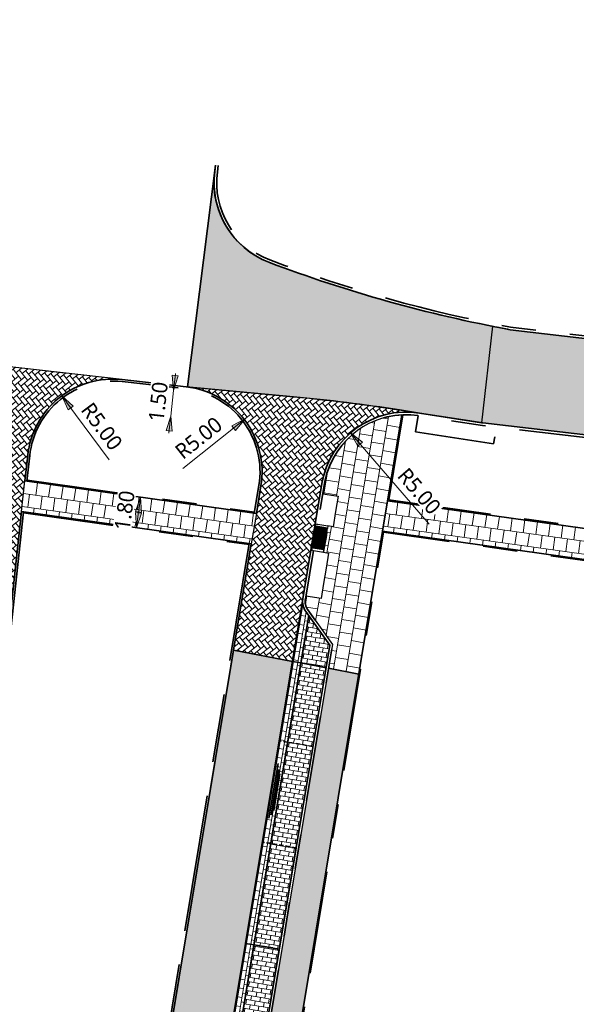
# Model space of a CAD drawing. Header units: metres. Extents: x 253823 to 255319, y 593130 to 593771.
# Tile 35 of 37: x 254091 to 254124, y 593472 to 593529. Entities that reach past the tile are written whole.
import ezdxf

# ---------------------------------------------------------------- set-up
doc = ezdxf.new("R2010")
doc.units = ezdxf.units.M
for name, pattern in [('AL-NAP_LIJN', [15.25, 12, -1.5, 0.25, -1.5]), ('DASHED2', [0.375, 0.25, -0.125]), ('VH-OPSLUITBAND_100X200', [16, 8, -2, 4, -2]), ('VH-OPSLUITBAND_60X200', [12, 6, -2, 2, -2]), ('VH-TROTTOIRBAND_130-150', [15, 5, -2, 2, -2, 2, -2]), ('XX-HIDDEN', [4, 2, -2])]:
    doc.linetypes.add(name, pattern=pattern)
for name, color, linetype, lineweight in [('00_verharding rijbaan overig-V', 2, 'Continuous', 35), ('N-WE-VH-GOOT_BSS-G', 170, 'Continuous', 35), ('N-WE-VH-KANTOPSLUITING_OPSLUITBAND_120X250-G', 20, 'VH-OPSLUITBAND_100X200', 35), ('N-WE-VH-KANTOPSLUITING_OPSLUITBAND_60X200-G', 150, 'VH-OPSLUITBAND_60X200', 35), ('N-WE-VH-KANTOPSLUITING_TROTTOIRBAND_130 150-G', 210, 'VH-TROTTOIRBAND_130-150', 35), ('N-WE-VH-KANTOPSLUITING_TROTTOIRBAND_130 150X250-S', 210, 'Continuous', 25), ('N-WE-VH-KANTVERHARDING-G', 2, 'Continuous', 35), ('N-WE-VH-MATERIAALGRENS-G', 7, 'XX-HIDDEN', 18), ('N-WE-VH-VERHARDING_BETONSTRAATSTEEN-HALFSTEENS-HEIDEPAARS-A', 252, 'Continuous', 18), ('N-WE-VH-VERHARDING_BETONSTRAATSTEEN-MOLGOOT-HEIDEPAARS-A', 252, 'Continuous', 18), ('N-WE-VH-VERHARDING_TEGEL-45MM DIK-A', 252, 'Continuous', 18), ('N-WE-VW-SCHEIDINGSLIJN_PARKEERVAK-G', 7, 'DASHED2', 35), ('N01-WE-VH-VERHARDING_BETONSTRAATSTEEN-TILROOD-KEPER-A', 252, 'Continuous', 18), ('X-XX-AL-M', 7, 'Continuous', 18), ('X-XX-AL-NAP-G', 7, 'AL-NAP_LIJN', 18)]:
    doc.layers.add(name, color=color, linetype=linetype, lineweight=lineweight)
doc.layers.add('HULPLIJN ARCERING', color=6, linetype='Continuous', plot=False)
doc.layers.add('N-WE-VH-VERHARDING_BETONSTRAATSTEEN_KF_GRIJS-A', color=7, linetype='Continuous', lineweight=5, true_color=0xffffff)
doc.layers.add('N01-WE-VH-VERHARDING_BETONSTRAATSTEEN-ROODZWART NUANCE-KEPER-A', color=7, linetype='Continuous', lineweight=18, true_color=0xc63527)
doc.styles.add('Roelofs', font='segoeui.ttf', dxfattribs={"height": 1.8})
doc.dimstyles.new('Roelofs Standaard', dxfattribs={"dimtxt": 1.8, "dimasz": 1, "dimexe": 2, "dimexo": 2, "dimgap": 0.7, "dimtad": 1, "dimlfac": -1, "dimzin": 0, "dimdsep": 46, "dimtxsty": 'Roelofs', "dimblk": 'Pijl', "dimcen": 0, "dimdle": 2, "dimclrd": 256, "dimclre": 253, "dimclrt": 256, "dimazin": 0, "dimtfac": 1, "dimtofl": 0, "dimtmove": 0, "dimatfit": 3, "dimldrblk": 'Pijl', "dimfxl": 1, "dimtolj": 1, "dimtzin": 0, "dimlwd": 18, "dimlwe": 18, "dimarcsym": 0})
pattern_1 = [(170.5490516, (254113.6933816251, 593506.3480803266), (-0.8013960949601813, -0.2467575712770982), [0.75, -0.75]), (260.5490516, (254113.6933816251, 593506.3480803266), (0.7398199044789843, -0.123152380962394), [])]
pattern_2 = [(128.8250134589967, (127041.0525495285, 296707.1251483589), (-0.3690771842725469, 0.03993159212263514), [0.7875, -0.2625]), (38.82501345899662, (127040.6435407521, 296706.7960027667), (-0.3690771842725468, 0.0399315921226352), [0.7875, -0.2625])]
pattern_3 = [(80.54905161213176, (-17755.79505666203, 767509.8592360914), (-0.2158336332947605, 0.3020402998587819), [0.2625, -0.2625]), (170.5490516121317, (-17755.79505666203, 767509.8592360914), (-0.04310333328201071, -0.2589369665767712), [])]
pattern_4 = [(170.5490516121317, (127045.2462907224, 296706.5370458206), (-0.3020402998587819, -0.2158336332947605), [0.2625, -0.2625]), (260.5490516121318, (127045.2462907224, 296706.5370458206), (0.2589369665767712, -0.04310333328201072), [])]

# ---------------------------------------------------------------- blocks, each defined once
blk = doc.blocks.new('BSS 8cm Grijs')
at = {"layer": 'N-WE-VH-VERHARDING_BETONSTRAATSTEEN_KF_GRIJS-A', "true_color": 0xbfbfbf}
h = blk.add_hatch(color=9, dxfattribs=at)
h.dxf.hatch_style = 1
h.paths.add_polyline_path([(-0.105, 0), (0.105, 0), (0.105, 0.1049999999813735), (-0.105, 0.1049999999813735)])
at = {"layer": 'N-WE-VH-VERHARDING_BETONSTRAATSTEEN_KF_GRIJS-A', "flags": 128}
blk.add_lwpolyline([(-0.105, 0), (0.105, 0), (0.105, 0.1049999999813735), (-0.105, 0.1049999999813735)], close=True, dxfattribs=at)
blk = doc.blocks.new('SVH-INRITPERRONBAND_130 150X250_LINKS')
at = {"flags": 128}
blk.add_lwpolyline([(0, 75.00001004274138), (0, 0), (-50.00000006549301, 0, 0.9999999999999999), (-100.000000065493, 0), (-150, 0), (-750, 0), (-750, 150), (-75.00000006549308, 150, -0.4142136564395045)], format="xyb", close=True, dxfattribs=at)
blk.add_lwpolyline([(-750, 130), (-75.00000006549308, 130, -0.4142136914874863), (-20.00000006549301, 75.00001004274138), (-20.00000006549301, 0)], format="xyb", dxfattribs=at)
blk.add_lwpolyline([(-75.00000006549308, 150), (0, 150), (0, 75.00001004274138)], dxfattribs=at)
blk = doc.blocks.new('SVH-INRITPERRONBAND_130 150X250_RECHTS')
at = {"flags": 128}
blk.add_lwpolyline([(-750, -130), (-75.00000006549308, -130, 0.4142136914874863), (-20.00000006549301, -75.00001004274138), (-20.00000006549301, 0)], format="xyb", dxfattribs=at)
blk.add_lwpolyline([(0, -75.00001004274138), (0, 0), (-50.00000006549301, 0, -0.9999999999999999), (-100.000000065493, 0), (-150, 0), (-750, 0), (-750, -150), (-75.00000006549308, -150, 0.4142136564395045)], format="xyb", close=True, dxfattribs=at)
blk.add_lwpolyline([(-75.00000006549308, -150), (0, -150), (0, -75.00001004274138)], dxfattribs=at)
blk = doc.blocks.new('Inritconstructie voetpad')
at = {"layer": 'N-WE-VH-MATERIAALGRENS-G', "flags": 128}
for points in [[(0.6299985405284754, 0.7499995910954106), (-0.6301705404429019, 0.7499987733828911)], [(0.6300000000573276, -4.089031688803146e-07), (-0.6301690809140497, -1.226615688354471e-06)]]:
    blk.add_lwpolyline(points, dxfattribs=at)
at = {"layer": 'N-WE-VH-KANTOPSLUITING_TROTTOIRBAND_130 150X250-S', "rotation": 270.0001114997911}
for name, p, xscale, yscale, zscale in [('SVH-INRITPERRONBAND_130 150X250_LINKS', (-0.7800000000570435, -1.518521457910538e-06), 0.0009999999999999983, 0.0009999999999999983, 0.0009999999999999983), ('SVH-INRITPERRONBAND_130 150X250_RECHTS', (0.7800000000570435, -1.169973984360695e-07), 0.0009999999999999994, 0.0009999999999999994, 0.0009999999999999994)]:
    blk.add_blockref(name, p, dxfattribs=dict(at, xscale=xscale, yscale=yscale, zscale=zscale))
at = {"layer": 'N-WE-VH-VERHARDING_BETONSTRAATSTEEN_KF_GRIJS-A', "xscale": -1, "rotation": 0.0001115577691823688}
for p in [(-0.5250000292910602, 0.6449987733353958), (-0.4200010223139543, 0.5374991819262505), (-0.3150000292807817, 0.6449993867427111), (-0.2100010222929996, 0.537499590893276), (-0.105000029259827, 0.6449997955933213), (-1.022272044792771e-06, 0.5374999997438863), (0.1049999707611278, 0.6450002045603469), (0.20999897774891, 0.5375004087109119), (0.3149999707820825, 0.6449989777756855), (0.4199989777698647, 0.5374991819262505), (0.5249999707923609, 0.6449993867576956), (-0.5250000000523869, -1.022242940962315e-06), (-0.4200008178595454, 0.4299989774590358), (-0.4200006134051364, 0.3224991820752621), (-0.4200004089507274, 0.2149989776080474), (-0.4200002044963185, 0.1074991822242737), (-0.315000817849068, 0.4299993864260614), (-0.3150004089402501, 0.214999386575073), (-0.3150000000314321, -6.132759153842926e-07), (-0.2100006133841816, 0.3224995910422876), (-0.2100002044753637, 0.1074995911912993), (-0.1050008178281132, 0.4299997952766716), (-0.1050004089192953, 0.2149997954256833), (-0.1050000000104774, -2.044253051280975e-07), (-6.133632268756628e-07, 0.3224999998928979), (-2.044544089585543e-07, 0.1075000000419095), (0.1049991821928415, 0.4300002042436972), (0.1049995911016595, 0.2150002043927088), (0.1050000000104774, 2.045417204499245e-07), (0.2099993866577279, 0.3225004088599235), (0.2099997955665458, 0.1075004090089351), (0.3149991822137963, 0.4299989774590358), (0.3149995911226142, 0.2149989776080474), (0.3150000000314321, -1.022242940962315e-06), (0.4199991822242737, 0.4299991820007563), (0.4199993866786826, 0.3224991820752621), (0.4199995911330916, 0.2149991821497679), (0.4199997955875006, 0.1074991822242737), (0.5250000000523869, -6.132759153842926e-07)]:
    blk.add_blockref('BSS 8cm Grijs', p, dxfattribs=at)
at = {"layer": 'N-WE-VH-VERHARDING_BETONSTRAATSTEEN_KF_GRIJS-A', "rotation": 270.0001115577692}
for p in [(-0.6298644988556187, 0.5349987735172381), (0.5251355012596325, 0.5349993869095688), (-0.6298640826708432, 0.319998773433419), (-0.6298636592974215, 0.1049987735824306), (0.525135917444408, 0.3199993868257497), (0.5251363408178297, 0.1049993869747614)]:
    blk.add_blockref('BSS 8cm Grijs', p, dxfattribs=at)
blk = doc.blocks.new('Pijl')
h = blk.add_hatch(color=256)
h.paths.add_polyline_path([(2.220446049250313e-16, 0), (-1.75, 0.352142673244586), (-1.749922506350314, 1.310063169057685e-14)])
h.paths.add_polyline_path([(-1.749922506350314, 1.310063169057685e-14), (-1.749845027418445, -0.3520757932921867), (0, 0)])
for p, q in [((-1.901878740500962, 1.4210854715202e-14), (0, 0)), ((0, 0), (-1.75, 0.352142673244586)), ((-1.75, 0.352142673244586), (-1.749845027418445, -0.3520757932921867)), ((0, 0), (-1.749845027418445, -0.3520757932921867))]:
    blk.add_line(p, q)
blk = doc.blocks.new('*D163')
at = {"layer": 'X-XX-AL-M', "lineweight": 18, "transparency": 16777216}
for p, q in [((254100.3975003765, 593508.2617731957), (254100.4533574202, 593508.7586433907)), ((254100.3416433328, 593507.7649030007), (254100.1740722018, 593506.2742924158)), ((254100.1182151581, 593505.7774222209), (254100.0623581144, 593505.2805520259))]:
    blk.add_line(p, q, dxfattribs=at)
at = {"layer": 'X-XX-AL-M', "lineweight": 18, "transparency": 16777216, "xscale": 0.5, "yscale": 0.5, "zscale": 0.5}
for p, rotation in [((254100.3416433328, 593507.7649030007), 263.5858653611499), ((254100.1740722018, 593506.2742924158), 83.58586536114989)]:
    blk.add_blockref('Pijl', p, dxfattribs=dict(at, rotation=rotation))
at = {"layer": 'X-XX-AL-M', "transparency": 16777216, "insert": (254099.4450903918, 593507.1109672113), "char_height": 0.9, "attachment_point": 5, "rotation": 83.5858653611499, "style": 'Roelofs', "bg_fill": 3, "box_fill_scale": 1.1, "bg_fill_color": 256, "bg_fill_true_color": 13158600, "bg_fill_transparency": 0}
blk.add_mtext('\\A1;1.50', dxfattribs=at)
at = {"layer": 'Defpoints', "color": 0, "transparency": 16777216}
for p in [(254100.3416433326, 593507.7649030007), (254100.1740722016, 593506.2742924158), (254100.1740722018, 593506.2742924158)]:
    blk.add_point(p, dxfattribs=at)
blk = doc.blocks.new('*D142')
at = {"layer": 'X-XX-AL-M', "lineweight": 18, "transparency": 16777216}
blk.add_line((254098.3487388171, 593501.0409039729), (254098.2399926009, 593500.2483214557), dxfattribs=at)
at = {"layer": 'X-XX-AL-M', "lineweight": 18, "transparency": 16777216, "xscale": 0.5, "yscale": 0.5, "zscale": 0.5}
for p, rotation in [((254098.4167045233, 593501.536263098), 82.18751760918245), ((254098.1720268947, 593499.7529623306), 262.1875176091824)]:
    blk.add_blockref('Pijl', p, dxfattribs=dict(at, rotation=rotation))
at = {"layer": 'X-XX-AL-M', "transparency": 16777216, "insert": (254097.4840701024, 593500.7557892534), "char_height": 0.9, "attachment_point": 5, "rotation": 82.18751760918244, "style": 'Roelofs', "bg_fill": 3, "box_fill_scale": 1.1, "bg_fill_color": 256, "bg_fill_true_color": 13158600, "bg_fill_transparency": 0}
blk.add_mtext('\\A1;1.80', dxfattribs=at)
at = {"layer": 'Defpoints', "color": 0, "transparency": 16777216}
for p in [(254098.4167045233, 593501.536263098), (254098.1720268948, 593499.7529623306), (254098.1720268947, 593499.7529623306)]:
    blk.add_point(p, dxfattribs=at)
blk = doc.blocks.new('*D25')
at = {"layer": 'Defpoints', "color": 0, "transparency": 16777216}
for p in [(254093.8030183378, 593507.4498803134), (254096.7834770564, 593503.4352986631)]:
    blk.add_point(p, dxfattribs=at)
at = {"layer": 'X-XX-AL-M', "lineweight": 18, "transparency": 16777216}
blk.add_line((254096.5780872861, 593503.7119520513), (254094.1010642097, 593507.0484221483), dxfattribs=at)
at = {"layer": 'X-XX-AL-M', "transparency": 16777216, "insert": (254096.1432778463, 593505.6654972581), "char_height": 0.9, "attachment_point": 5, "rotation": 306.59049922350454, "style": 'Roelofs', "bg_fill": 3, "box_fill_scale": 1.1, "bg_fill_color": 256, "bg_fill_true_color": 13158600, "bg_fill_transparency": 0}
blk.add_mtext('\\A1;R5.00', dxfattribs=at)
at = {"layer": 'X-XX-AL-M', "lineweight": 18, "transparency": 16777216, "xscale": 0.5, "yscale": 0.5, "zscale": 0.5, "rotation": 126.5904992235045}
blk.add_blockref('Pijl', (254093.8030183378, 593507.4498803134), dxfattribs=at)
blk = doc.blocks.new('*D26')
at = {"layer": 'Defpoints', "color": 0, "transparency": 16777216}
for p in [(254104.5357524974, 593506.1095356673), (254100.6168383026, 593503.0043607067)]:
    blk.add_point(p, dxfattribs=at)
at = {"layer": 'X-XX-AL-M', "lineweight": 18, "transparency": 16777216}
blk.add_line((254100.8868990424, 593503.2183449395), (254104.1438610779, 593505.7990181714), dxfattribs=at)
at = {"layer": 'X-XX-AL-M', "transparency": 16777216, "insert": (254101.8130569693, 593504.9925009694), "char_height": 0.9, "attachment_point": 5, "rotation": 38.391754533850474, "style": 'Roelofs', "bg_fill": 3, "box_fill_scale": 1.1, "bg_fill_color": 256, "bg_fill_true_color": 13158600, "bg_fill_transparency": 0}
blk.add_mtext('\\A1;R5.00', dxfattribs=at)
at = {"layer": 'X-XX-AL-M', "lineweight": 18, "transparency": 16777216, "xscale": 0.5, "yscale": 0.5, "zscale": 0.5, "rotation": 38.39175453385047}
blk.add_blockref('Pijl', (254104.5357524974, 593506.1095356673), dxfattribs=at)
blk = doc.blocks.new('*D27')
at = {"layer": 'Defpoints', "color": 0, "transparency": 16777216}
blk.add_point((254110.6820643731, 593505.2880883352), dxfattribs=at)
at = {"layer": 'X-XX-AL-M', "lineweight": 18, "transparency": 16777216}
blk.add_line((254115.281215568, 593499.9670796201), (254111.009026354, 593504.909808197), dxfattribs=at)
at = {"layer": 'X-XX-AL-M', "lineweight": 18, "transparency": 16777216, "xscale": 0.5, "yscale": 0.5, "zscale": 0.5, "rotation": 130.8381093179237}
blk.add_blockref('Pijl', (254110.6820643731, 593505.2880883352), dxfattribs=at)
at = {"layer": 'X-XX-AL-M', "transparency": 16777216, "insert": (254114.7029074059, 593501.883053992), "char_height": 0.9, "attachment_point": 5, "rotation": 310.8381093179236, "style": 'Roelofs', "bg_fill": 3, "box_fill_scale": 1.1, "bg_fill_color": 256, "bg_fill_true_color": 13158600, "bg_fill_transparency": 0}
blk.add_mtext('\\A1;R5.00', dxfattribs=at)
at = {"layer": 'Defpoints', "color": 0, "transparency": 16777216}
blk.add_point((254113.9516841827, 593501.505286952), dxfattribs=at)
blk = doc.blocks.new('SVH-GOOT_SYMBOOL-SO')
at = {"color": 7, "linetype": 'Continuous'}
for p, q in [((0, 2.669), (0, -2.669)), ((0.1999999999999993, 3.125), (0.1999999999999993, -3.359)), ((-0.2059999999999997, 2.137), (-0.2059999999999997, -2.217))]:
    blk.add_line(p, q, dxfattribs=at)

msp = doc.modelspace()

# ---------------------------------------------------------------- hatches: boundary and pattern name
at = {"layer": 'N-WE-VH-VERHARDING_BETONSTRAATSTEEN-HALFSTEENS-HEIDEPAARS-A'}
h = msp.add_hatch(dxfattribs=at)
h.set_pattern_fill('AVH-BSS_KEIFORMAAT_HALFST-SO', color=149, scale=5, pattern_type=2)
h.set_pattern_definition(pattern_3)
h.paths.add_polyline_path([(254109.4770458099, 593492.8949805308), (254108.2437091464, 593494.6209239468), (254107.7822457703, 593491.8487342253), (254109.2562179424, 593491.5683817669)])
h = msp.add_hatch(dxfattribs=at)
h.set_pattern_fill('AVH-BSS_KEIFORMAAT_HALFST-SO', color=149, scale=5, pattern_type=2)
h.set_pattern_definition(pattern_3)
h.paths.add_polyline_path([(254109.2562179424, 593491.5683817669), (254107.7822457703, 593491.8487342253), (254105.0417652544, 593475.3856034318), (254106.521405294, 593475.1393000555)])
h = msp.add_hatch(dxfattribs=at)
h.set_pattern_fill('AVH-BSS_KEIFORMAAT_HALFST-SO', color=149, scale=5, pattern_type=2)
h.set_pattern_definition(pattern_3)
h.paths.add_polyline_path([(254106.521405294, 593475.1393000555), (254105.0417652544, 593475.3856034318), (254104.0565517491, 593469.4670432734), (254105.5361917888, 593469.220739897)], flags=17)
at = {"layer": 'N-WE-VH-VERHARDING_BETONSTRAATSTEEN-MOLGOOT-HEIDEPAARS-A'}
h = msp.add_hatch(dxfattribs=at)
h.set_pattern_fill('AVH-BSS_KEIFORMAAT_HALFST-SO', color=149, scale=5, angle=90, pattern_type=2)
h.set_pattern_definition(pattern_4)
edge = h.paths.add_edge_path()
edge.add_line((254108.2437091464, 593494.6209239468), (254108.0734208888, 593494.8592270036))
edge.add_arc((254108.8870384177, 593495.4406274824), 0.9999999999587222, 170.5491052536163, 215.5491052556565, ccw=False)
edge.add_line((254107.9006117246, 593495.6048297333), (254107.2909217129, 593491.9421850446))
edge.add_line((254107.2909217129, 593491.9421850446), (254107.7822457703, 593491.8487342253))
edge.add_line((254107.7822457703, 593491.8487342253), (254108.2437091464, 593494.6209239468))
h = msp.add_hatch(dxfattribs=at)
h.set_pattern_fill('AVH-BSS_KEIFORMAAT_HALFST-SO', color=149, scale=5, angle=90, pattern_type=2)
h.set_pattern_definition(pattern_4)
h.paths.add_polyline_path([(254107.7822457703, 593491.8487342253), (254107.2909217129, 593491.9421850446), (254104.5485519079, 593475.4677045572), (254105.0417652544, 593475.3856034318)])
h = msp.add_hatch(dxfattribs=at)
h.set_pattern_fill('AVH-BSS_KEIFORMAAT_HALFST-SO', color=149, scale=5, angle=90, pattern_type=2)
h.set_pattern_definition(pattern_4)
h.paths.add_polyline_path([(254105.0417652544, 593475.3856034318), (254104.5485519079, 593475.4677045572), (254103.5633384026, 593469.5491443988), (254104.0565517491, 593469.4670432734)])
at = {"layer": 'N-WE-VH-VERHARDING_TEGEL-45MM DIK-A'}
h = msp.add_hatch(dxfattribs=at)
h.set_pattern_fill('AVH-TEGEL_300X300_HALFST-SO', color=149, scale=5, angle=170.5490516, pattern_type=2)
h.set_pattern_definition(pattern_1)
edge = h.paths.add_edge_path()
edge.add_line((254112.5621670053, 593499.5524740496), (254112.8578297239, 593501.3286245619))
edge.add_line((254112.8578297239, 593501.3286245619), (254113.6933816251, 593506.3480803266))
edge.add_arc((254113.9529670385, 593501.4999314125), 4.855093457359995, 93.0648728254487, 168.5515951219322)
edge.add_line((254109.194471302, 593502.4635967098), (254109.0729366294, 593501.7335222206))
edge.add_line((254109.0729366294, 593501.7335222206), (254109.960726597, 593501.5857289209))
edge.add_line((254109.960726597, 593501.5857289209), (254109.8129345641, 593500.697946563))
edge.add_line((254109.8129345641, 593500.697946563), (254109.6651425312, 593499.810164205))
edge.add_line((254109.6651425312, 593499.810164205), (254109.3692150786, 593499.859428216))
edge.add_line((254109.3692150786, 593499.859428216), (254109.3445850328, 593499.7114689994))
edge.add_line((254109.3445850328, 593499.7114689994), (254109.2360781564, 593499.7295316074))
edge.add_line((254109.2360781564, 593499.7295316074), (254109.2188365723, 593499.6259568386))
edge.add_line((254109.2188365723, 593499.6259568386), (254109.2213026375, 593499.6255463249))
edge.add_line((254109.2213026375, 593499.6255463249), (254109.2040608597, 593499.5219703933))
edge.add_line((254109.2040608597, 593499.5219703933), (254109.310101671, 593499.5043182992))
edge.add_line((254109.310101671, 593499.5043182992), (254109.2756185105, 593499.2971688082))
edge.add_line((254109.2756185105, 593499.2971688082), (254109.2411353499, 593499.0900193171))
edge.add_line((254109.2411353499, 593499.0900193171), (254109.2066521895, 593498.8828698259))
edge.add_line((254109.2066521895, 593498.8828698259), (254109.1721674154, 593498.6757206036))
edge.add_line((254109.1721674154, 593498.6757206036), (254109.137684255, 593498.4685711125))
edge.add_line((254109.137684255, 593498.4685711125), (254109.1130528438, 593498.320603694))
edge.add_line((254109.1130528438, 593498.320603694), (254109.4089802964, 593498.271339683))
edge.add_line((254109.4089802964, 593498.271339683), (254109.2611882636, 593497.3835573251))
edge.add_line((254109.2611882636, 593497.3835573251), (254109.1133962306, 593496.4957749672))
edge.add_line((254109.1133962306, 593496.4957749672), (254108.9656041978, 593495.6079926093))
edge.add_line((254108.9656041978, 593495.6079926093), (254108.0778073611, 593495.7557870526))
edge.add_line((254108.0778073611, 593495.7557870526), (254108.0485780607, 593495.5802134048))
edge.add_arc((254108.8870384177, 593495.4406274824), 0.8499999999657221, 170.5481479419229, 215.5491052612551)
edge.add_line((254108.1954635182, 593494.9464370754), (254109.6352120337, 593492.9316388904))
edge.add_line((254109.6352120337, 593492.9316388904), (254109.4036151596, 593491.5403465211))
edge.add_line((254109.4036151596, 593491.5403465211), (254111.1724432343, 593491.2039118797))
edge.add_line((254111.1724432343, 593491.2039118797), (254112.5621670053, 593499.5524740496))
h = msp.add_hatch(dxfattribs=at)
h.set_pattern_fill('AVH-TEGEL_300X300_HALFST-SO', color=149, scale=5, angle=262.016787, pattern_type=2)
h.set_pattern_definition([(262.016787, (254091.6514855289, 593502.4850314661), (0.2672035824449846, -0.7948127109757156), [0.75, -0.75]), (352.016787, (254091.6514855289, 593502.4850314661), (0.1041622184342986, 0.7427316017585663), [])])
h.paths.add_polyline_path([(254104.8862823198, 593498.8113411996), (254091.4577714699, 593500.6945834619), (254091.6514855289, 593502.4850314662), (254105.1819118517, 593500.5874963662)])
h = msp.add_hatch(dxfattribs=at)
h.set_pattern_fill('AVH-TEGEL_300X300_HALFST-SO', color=149, scale=5, angle=82.02000000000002, pattern_type=2)
h.set_pattern_definition([(82.02000000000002, (254139.8204012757, 593497.5473375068), (-0.2672481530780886, 0.7947977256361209), [0.75, -0.75]), (172.02, (254139.8204012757, 593497.5473375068), (-0.1041205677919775, -0.7427374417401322), [])])
h.paths.add_polyline_path([(254141.0087718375, 593497.3806779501), (254139.8204012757, 593497.5473375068), (254112.8578297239, 593501.3286245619), (254112.5621670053, 593499.5524740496), (254182.9237369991, 593489.6848212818), (254183.1737263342, 593491.4673771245), (254162.5811207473, 593494.3553269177), (254161.3927501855, 593494.5219864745)])
h = msp.add_hatch(dxfattribs=at)
h.set_pattern_fill('AVH-TEGEL_300X300_HALFST-SO', color=149, scale=5, angle=170.5490516, pattern_type=2)
h.set_pattern_definition(pattern_1)
h.paths.add_polyline_path([(254111.1724432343, 593491.2039118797), (254109.4036151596, 593491.5403465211), (254103.7035265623, 593457.2977005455), (254096.780264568, 593415.7070227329), (254098.5662796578, 593415.4742290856)])
at = {"layer": 'N01-WE-VH-VERHARDING_BETONSTRAATSTEEN-ROODZWART NUANCE-KEPER-A'}
h = msp.add_hatch(dxfattribs=at)
h.set_pattern_fill('AVH-BSS_KEIFORMAAT_KEPER-SO', color=256, scale=5, angle=306.99, pattern_type=2)
h.set_pattern_definition([(306.99, (0, 0), (0.3676092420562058, -0.05172953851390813), [0.7875, -0.2625]), (216.9900000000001, (0.4193387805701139, 0.3158797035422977), (0.3676092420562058, -0.05172953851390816), [0.7874999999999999, -0.2625])])
edge = h.paths.add_edge_path()
edge.add_line((254154.4719993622, 593507.3020944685), (254120.0221491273, 593511.3184506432))
edge.add_arc((254134.9041727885, 593591.8630551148), 81.90792353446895, 249.2765757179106, 259.5316638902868, ccw=False)
edge.add_arc((254107.7330398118, 593519.9469298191), 5.030230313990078, 168.6737733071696, 248.8790853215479, ccw=False)
edge.add_line((254102.8007739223, 593520.9348418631), (254101.1496108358, 593507.9773938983))
edge.add_line((254101.1496108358, 593507.9773938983), (254107.3626677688, 593507.3995543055))
edge.add_arc((254097.5059132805, 593402.4936800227), 105.3679176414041, 80.59502778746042, 84.6323569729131, ccw=False)
edge.add_line((254114.7242509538, 593506.4452404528), (254118.3478186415, 593505.8785452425))
edge.add_line((254118.3478186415, 593505.8785452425), (254118.4187, 593505.86746))
edge.add_line((254118.4187, 593505.86746), (254153.80040386, 593501.742463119))
edge.add_arc((254081.297350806, 592945.2136488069), 561.2316935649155, 79.65089430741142, 82.57746620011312, ccw=False)
edge.add_line((254182.1200394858, 593497.3149070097), (254183.0602109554, 593502.8354212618))
edge.add_arc((253911.9338156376, 591936.5951000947), 1589.533977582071, 80.17905348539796, 80.80161101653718)
edge.add_arc((254104.1688430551, 593104.8335211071), 405.6000000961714, 81.22767607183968, 82.87574272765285)
at = {"layer": 'N01-WE-VH-VERHARDING_BETONSTRAATSTEEN-TILROOD-KEPER-A'}
h = msp.add_hatch(dxfattribs=at)
h.set_pattern_fill('AVH-BSS_KEIFORMAAT_KEPER-SO', color=251, scale=5, angle=45, pattern_type=2)
h.set_pattern_definition(pattern_2)
edge = h.paths.add_edge_path()
edge.add_line((254091.6514855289, 593502.4850314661), (254091.8124869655, 593503.9731253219))
edge.add_arc((254096.7834770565, 593503.4352986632), 4.999999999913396, 83.58586535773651, 173.8250134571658, ccw=False)
edge.add_line((254097.3420474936, 593508.404000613), (254084.0256767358, 593509.9009974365))
edge.add_arc((254083.4671062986, 593504.9322954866), 5.000000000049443, -6.173845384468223, 83.58586535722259, ccw=False)
edge.add_line((254088.4381071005, 593504.394567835), (254088.2696999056, 593502.8377345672))
edge.add_line((254088.2696999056, 593502.8377345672), (254088.269710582, 593502.8377334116))
edge.add_line((254088.269710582, 593502.8377334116), (254088.2616393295, 593502.7631689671))
edge.add_line((254088.2616393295, 593502.7631689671), (254088.2535680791, 593502.6886045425))
edge.add_line((254088.2535680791, 593502.6886045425), (254088.2309685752, 593502.4798241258))
edge.add_line((254088.2309685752, 593502.4798241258), (254088.2083690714, 593502.2710437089))
edge.add_line((254088.2083690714, 593502.2710437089), (254088.1179512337, 593501.435754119))
edge.add_line((254088.1179512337, 593501.435754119), (254088.1098981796, 593501.3613577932))
edge.add_line((254088.1098981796, 593501.3613577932), (254086.1982441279, 593483.6922671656))
edge.add_line((254086.1982441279, 593483.6922671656), (254089.5631730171, 593483.1833091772))
edge.add_line((254089.5631730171, 593483.1833091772), (254091.4577714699, 593500.6945834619))
edge.add_line((254091.4577714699, 593500.6945834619), (254091.6514855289, 593502.4850314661))
h = msp.add_hatch(dxfattribs=at)
h.set_pattern_fill('AVH-BSS_KEIFORMAAT_KEPER-SO', color=251, scale=5, angle=45, pattern_type=2)
h.set_pattern_definition(pattern_2)
edge = h.paths.add_edge_path()
edge.add_arc((254113.9516841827, 593501.5052869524), 5.000000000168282, 81.11142650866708, 170.5485430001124, ccw=False)
edge.add_line((254114.7242509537, 593506.4452404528), (254113.5535600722, 593506.6283265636))
edge.add_arc((254098.1022246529, 593407.8292565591), 99.99999999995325, 81.1114265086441, 84.68654406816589)
edge.add_line((254107.3626677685, 593507.3995543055), (254101.0758949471, 593507.9842497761))
edge.add_arc((254100.5173245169, 593503.0155478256), 4.999999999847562, -9.450948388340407, 83.585865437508, ccw=False)
edge.add_line((254105.4494572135, 593502.1945319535), (254105.1819450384, 593500.5874917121))
edge.add_line((254105.1819450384, 593500.5874917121), (254104.8862823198, 593498.8113411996))
edge.add_line((254104.8862823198, 593498.8113411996), (254103.8517149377, 593492.5963290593))
edge.add_line((254103.8517149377, 593492.5963290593), (254107.2909217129, 593491.9421850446))
edge.add_line((254107.2909217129, 593491.9421850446), (254107.9006117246, 593495.6048297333))
edge.add_line((254107.9006117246, 593495.6048297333), (254108.6491421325, 593500.1012447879))
edge.add_line((254108.6491421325, 593500.1012447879), (254109.0195587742, 593502.3263466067))
h = msp.add_hatch(dxfattribs=at)
h.set_pattern_fill('AVH-BSS_KEIFORMAAT_KEPER-SO', color=251, scale=5, angle=45, pattern_type=2)
h.set_pattern_definition(pattern_2)
h.paths.add_polyline_path([(254107.2909217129, 593491.9421850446), (254103.8517149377, 593492.5963290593), (254091.1741540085, 593416.4377371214), (254094.646966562, 593415.9850820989)])

# ---------------------------------------------------------------- linework, layer by layer
at = {"layer": '00_verharding rijbaan overig-V', "flags": 128}
msp.add_lwpolyline([(254102.8007739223, 593520.9348418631), (254101.1493618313, 593507.9754398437)], dxfattribs=at)
at = {"layer": 'HULPLIJN ARCERING', "flags": 128}
for points in [[(254154.4719993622, 593507.3020944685), (254120.0221491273, 593511.3184506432, -0.003181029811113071), (254118.9985257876, 593511.5143256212), (254118.3478186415, 593505.8785452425), (254118.4187, 593505.86746), (254153.80040386, 593501.742463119, -0.01277027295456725), (254182.1200394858, 593497.3149070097), (254183.0602109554, 593502.8354212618, 0.002716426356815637), (254166.0262768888, 593505.6888790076, 0.007191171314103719)], [(254091.6514855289, 593502.4850314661), (254091.8124869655, 593503.9731253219, -0.4154366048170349), (254097.3420474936, 593508.404000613), (254084.0256767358, 593509.9009974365, -0.4129857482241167), (254088.4381071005, 593504.394567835), (254088.2696999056, 593502.8377345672), (254088.269710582, 593502.8377334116), (254088.2616393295, 593502.7631689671), (254088.2535680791, 593502.6886045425), (254088.2309685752, 593502.4798241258), (254088.2083690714, 593502.2710437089), (254088.1179512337, 593501.435754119), (254088.1098981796, 593501.3613577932), (254086.1982441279, 593483.6922671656), (254089.5631730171, 593483.1833091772), (254091.4577714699, 593500.6945834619)], [(254109.0195587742, 593502.3263466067, -0.4113390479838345), (254114.7242509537, 593506.4452404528), (254113.5535600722, 593506.6283265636, 0.01560065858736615), (254107.3626677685, 593507.3995543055), (254101.0758949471, 593507.9842497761, -0.4298241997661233), (254105.4494572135, 593502.1945319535), (254105.1819450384, 593500.5874917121), (254104.8862823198, 593498.8113411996), (254103.8517149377, 593492.5963290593), (254107.2909217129, 593491.9421850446), (254107.9006117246, 593495.6048297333), (254108.6491421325, 593500.1012447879)], [(254112.5621670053, 593499.5524740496), (254112.8578297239, 593501.3286245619), (254113.6933816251, 593506.3480803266, 0.3418244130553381), (254109.194471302, 593502.4635967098), (254109.0729366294, 593501.7335222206), (254109.960726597, 593501.5857289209), (254109.8129345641, 593500.697946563), (254109.6651425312, 593499.810164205), (254109.3692150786, 593499.859428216), (254109.3445850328, 593499.7114689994), (254109.2360781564, 593499.7295316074), (254109.2188365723, 593499.6259568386), (254109.2213026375, 593499.6255463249), (254109.2040608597, 593499.5219703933), (254109.310101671, 593499.5043182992), (254109.2756185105, 593499.2971688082), (254109.2411353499, 593499.0900193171), (254109.2066521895, 593498.8828698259), (254109.1721674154, 593498.6757206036), (254109.137684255, 593498.4685711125), (254109.1130528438, 593498.320603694), (254109.4089802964, 593498.271339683), (254109.2611882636, 593497.3835573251), (254109.1133962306, 593496.4957749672), (254108.9656041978, 593495.6079926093), (254108.0778073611, 593495.7557870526), (254108.0485780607, 593495.5802134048, 0.1989167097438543), (254108.1954635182, 593494.9464370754), (254109.6352120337, 593492.9316388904), (254109.4036151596, 593491.5403465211), (254111.1724432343, 593491.2039118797)], [(254108.2437091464, 593494.6209239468), (254108.0734208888, 593494.8592270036, -0.1989123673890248), (254107.9006117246, 593495.6048297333), (254107.2909217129, 593491.9421850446), (254107.7822457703, 593491.8487342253)]]:
    msp.add_lwpolyline(points, format="xyb", close=True, dxfattribs=at)
for points in [[(254141.0087718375, 593497.3806779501), (254139.8204012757, 593497.5473375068), (254112.8578297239, 593501.3286245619), (254112.5621670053, 593499.5524740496), (254182.9237369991, 593489.6848212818), (254183.1737263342, 593491.4673771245), (254162.5811207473, 593494.3553269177), (254161.3927501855, 593494.5219864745)], [(254109.4770458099, 593492.8949805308), (254108.2437091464, 593494.6209239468), (254107.7822457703, 593491.8487342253), (254109.2562179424, 593491.5683817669)], [(254107.2909217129, 593491.9421850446), (254103.8517149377, 593492.5963290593), (254091.1741540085, 593416.4377371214), (254094.646966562, 593415.9850820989)], [(254107.7822457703, 593491.8487342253), (254107.2909217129, 593491.9421850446), (254104.5485519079, 593475.4677045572), (254105.0417652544, 593475.3856034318)], [(254109.2562179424, 593491.5683817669), (254107.7822457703, 593491.8487342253), (254105.0417652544, 593475.3856034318), (254106.521405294, 593475.1393000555)], [(254111.1724432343, 593491.2039118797), (254109.4036151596, 593491.5403465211), (254103.7035265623, 593457.2977005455), (254096.780264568, 593415.7070227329), (254098.5662796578, 593415.4742290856)], [(254105.0417652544, 593475.3856034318), (254104.5485519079, 593475.4677045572), (254103.5633384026, 593469.5491443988), (254104.0565517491, 593469.4670432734)], [(254106.521405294, 593475.1393000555), (254105.0417652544, 593475.3856034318), (254104.0565517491, 593469.4670432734), (254105.5361917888, 593469.220739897)]]:
    msp.add_lwpolyline(points, close=True, dxfattribs=at)
at = {"layer": 'N-WE-VH-GOOT_BSS-G', "flags": 128}
for points in [[(254101.1964920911, 593455.3305793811), (254107.9006117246, 593495.6048297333)], [(254101.8398213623, 593456.1502829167), (254108.2437091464, 593494.6209239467)]]:
    msp.add_lwpolyline(points, dxfattribs=at)
at = {"layer": 'N-WE-VH-KANTOPSLUITING_OPSLUITBAND_120X250-G', "flags": 128}
msp.add_lwpolyline([(254105.0630689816, 593500.6041631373), (254105.3311038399, 593502.2143430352, 0.4298241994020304), (254101.0624892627, 593507.8650009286), (254097.3286418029, 593508.2847517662, 0.4154366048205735), (254091.9317907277, 593503.9602174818), (254091.7707892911, 593502.4721236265)], format="xyb", dxfattribs=at)
for points in [[(254091.5766677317, 593500.6779092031), (254082.2239954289, 593414.2336234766)], [(254090.4925814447, 593413.0740916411), (254104.7674062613, 593498.828012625)]]:
    msp.add_lwpolyline(points, dxfattribs=at)
at = {"layer": 'N-WE-VH-KANTOPSLUITING_OPSLUITBAND_60X200-G', "flags": 128}
for points in [[(254113.7547409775, 593506.3512866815), (254112.9271231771, 593501.3794938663)], [(254114.6417945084, 593506.3063126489), (254114.4934616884, 593505.357841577), (254119.0579787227, 593504.6439898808), (254119.2112508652, 593505.6240440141)], [(254091.776838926, 593502.5280388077), (254105.0729244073, 593500.6633681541)], [(254112.9271231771, 593501.3794938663), (254139.7693157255, 593497.6150890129)], [(254091.5702105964, 593500.6182276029), (254104.7575508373, 593498.7688076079)], [(254183.6466204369, 593494.4073431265), (254182.9748225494, 593489.6170697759), (254112.6117496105, 593499.4849333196), (254097.0527744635, 593406.016667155), (254191.4194960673, 593392.8005115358)]]:
    msp.add_lwpolyline(points, dxfattribs=at)
at = {"layer": 'N-WE-VH-KANTOPSLUITING_TROTTOIRBAND_130 150-G', "flags": 128}
for points in [[(254168.9448046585, 593180.4543274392), (254169.5569567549, 593184.1430390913), (254169.9362032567, 593186.3705748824), (254171.0561023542, 593193.1922375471), (254171.7726023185, 593197.5258046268), (254173.9513167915, 593210.7764424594), (254174.4552657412, 593213.8886423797), (254176.6475751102, 593227.0863623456), (254177.7863897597, 593233.999193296), (254180.1402061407, 593247.920244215), (254182.9383714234, 593264.6897554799), (254185.1348506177, 593277.9207285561), (254185.8093154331, 593281.9998871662), (254187.9326312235, 593295.2942295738), (254188.5222623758, 593299.0464411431), (254189.8683782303, 593307.5962960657), (254191.2169346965, 593316.050578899), (254193.0246601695, 593327.5538173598), (254194.1105548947, 593334.3629963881), (254194.9273042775, 593339.614997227), (254195.5649815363, 593343.6309630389), (254195.7399007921, 593344.7375884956), (254197.5930888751, 593357.2856354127), (254197.9886439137, 593359.9588578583), (254200.3882264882, 593376.7555814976), (254202.6304774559, 593392.1947607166), (254203.0444133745, 593395.0809537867), (254205.5182986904, 593412.1751988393), (254208.2019626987, 593430.5689818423), (254209.503622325, 593439.6446864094), (254210.8728737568, 593448.9866736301), (254211.1400477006, 593450.9550060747), (254211.6860341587, 593454.728550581), (254213.3121263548, 593465.8840076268), (254213.7986428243, 593469.2840751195), (254214.3286844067, 593472.9079222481), (254215.6050143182, 593481.806408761), (254217.092665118, 593493.2492080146, 0.4027188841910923), (254213.6740325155, 593497.8753323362), (254204.6609903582, 593499.3088591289), (254173.6638896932, 593504.5878219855, 0.01194656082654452), (254154.4899863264, 593507.4510134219), (254120.0444882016, 593511.4668622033, -0.04475974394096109), (254105.9738725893, 593515.3947885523, -0.3459023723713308), (254102.9013724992, 593520.5407228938), (254102.9495511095, 593520.91572777)], [(254140.4247020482, 593503.1508612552), (254118.3984186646, 593505.7188085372), (254114.7010739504, 593506.2970418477, 0.4010623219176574), (254109.194471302, 593502.4635967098), (254108.7773601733, 593499.957956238)], [(254101.344456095, 593455.3059490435, -0.1989123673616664), (254101.6887283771, 593455.8579520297), (254103.7035265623, 593457.2977005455), (254109.6352120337, 593492.9316388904), (254108.1954635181, 593494.9464370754, -0.1989123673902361), (254108.0485757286, 593495.5801993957)]]:
    msp.add_lwpolyline(points, format="xyb", dxfattribs=at)
msp.add_lwpolyline([(254108.5211979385, 593498.4191317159), (254108.0485757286, 593495.5801993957)], dxfattribs=at)
at = {"layer": 'N-WE-VH-KANTVERHARDING-G'}
for points in [[(254102.8007739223, 593520.9348418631), (254102.752595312, 593520.5598369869, 0.3459226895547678), (254105.9204600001, 593515.25462, 0.04477615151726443), (254120.0221491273, 593511.3184506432), (254154.4719993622, 593507.3020944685, -0.01194633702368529), (254173.6384523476, 593504.4399943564), (254204.6366174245, 593499.160850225), (254213.6488493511, 593497.7274614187, -0.4027188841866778), (254216.9439169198, 593493.2685464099), (254215.4563935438, 593481.8267272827), (254214.1802335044, 593472.9294251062), (254213.6501882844, 593469.3055531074), (254213.163666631, 593465.9054493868), (254211.5375913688, 593454.750108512), (254210.9914992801, 593450.9758339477), (254210.724343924, 593449.0076384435), (254209.3551744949, 593439.666210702), (254208.0535078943, 593430.5904575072), (254205.3698576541, 593412.1967688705), (254202.8959462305, 593395.1023434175), (254202.481996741, 593392.2160557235), (254200.2397691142, 593376.7771422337), (254197.8402046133, 593359.9804429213)], [(254105.1819450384, 593500.5874917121), (254105.4494572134, 593502.1945319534, 0.4298241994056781), (254101.0758949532, 593507.9842497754), (254097.3420474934, 593508.404000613, 0.4154366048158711), (254091.8124869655, 593503.9731253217), (254091.6514855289, 593502.4850314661)], [(254182.1200394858, 593497.3149070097), (254172.6887575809, 593498.9211019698, 0.01193789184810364), (254153.80040386, 593501.742463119), (254118.4187, 593505.86746), (254114.7242509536, 593506.4452404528, 0.4113390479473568), (254109.0195587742, 593502.3263466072), (254108.6491421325, 593500.1012447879), (254107.9006382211, 593495.6047926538)], [(254101.1964920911, 593455.3305793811, -0.1989123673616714), (254101.6015183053, 593455.9799946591), (254103.5657647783, 593457.3836195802), (254109.4770458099, 593492.8949805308), (254108.0734208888, 593494.8592270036, -0.1989123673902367), (254107.9006117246, 593495.6048297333)]]:
    msp.add_lwpolyline(points, format="xyb", dxfattribs=at)
for points in [[(254113.6933816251, 593506.3480803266), (254112.8578297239, 593501.3286245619)], [(254091.6514855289, 593502.4850314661), (254105.1819235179, 593500.5874947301)], [(254112.8578297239, 593501.3286245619), (254139.8204012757, 593497.5473375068)], [(254091.4577714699, 593500.6945834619), (254082.105099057, 593414.2502967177)], [(254091.4577714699, 593500.6945834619), (254104.8862823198, 593498.8113411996)], [(254112.5621670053, 593499.5524740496), (254096.9834791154, 593405.965786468), (254191.470592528, 593392.7327698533)], [(254112.5621670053, 593499.5524740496), (254182.9237369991, 593489.6848212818), (254183.5957831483, 593494.4768648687)], [(254090.6114576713, 593413.057421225), (254104.8862823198, 593498.8113411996)]]:
    msp.add_lwpolyline(points, dxfattribs=at)
msp.add_lwpolyline([(254112.5621670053, 593499.5524740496), (254096.9834791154, 593405.965786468), (254191.470592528, 593392.7327698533), (254205.1559922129, 593490.4286613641, 0.08943042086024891), (254203.3470402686, 593491.1131259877), (254183.5957831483, 593494.4768648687), (254182.9237369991, 593489.6848212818)], format="xyb", close=True, dxfattribs=at)
at = {"layer": 'N-WE-VH-MATERIAALGRENS-G'}
for points in [[(254084.0256767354, 593509.9009974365), (254097.3420474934, 593508.404000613)], [(254091.6514855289, 593502.4850314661), (254091.4577714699, 593500.6945834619)], [(254104.8862823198, 593498.8113411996), (254105.1819118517, 593500.5874963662)]]:
    msp.add_lwpolyline(points, dxfattribs=at)
at = {"layer": 'N-WE-VW-SCHEIDINGSLIJN_PARKEERVAK-G'}
for points in [[(254108.4918323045, 593486.9764203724), (254106.5189789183, 593487.304824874)], [(254107.5066187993, 593481.0578602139), (254105.533765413, 593481.3862647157)], [(254106.5214052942, 593475.1393000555), (254104.5485519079, 593475.4677045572)]]:
    msp.add_lwpolyline(points, dxfattribs=at)
at = {"layer": 'X-XX-AL-NAP-G', "flags": 128}
msp.add_lwpolyline([(254114.7242509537, 593506.4452404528), (254113.5535600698, 593506.628326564, 0.01560065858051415), (254107.3626677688, 593507.3995543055), (254101.0758949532, 593507.9842497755)], format="xyb", dxfattribs=at)

# ---------------------------------------------------------------- block references
at = {"rotation": 260.5488034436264}
msp.add_blockref('Inritconstructie voetpad', (254108.5013159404, 593499.2131746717), dxfattribs=at)
at = {"layer": 'N-WE-VH-GOOT_BSS-G', "xscale": 0.5, "yscale": 0.5, "zscale": 0.5, "rotation": 170.5491052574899}
msp.add_blockref('SVH-GOOT_SYMBOOL-SO', (254106.2729788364, 593484.3044942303), dxfattribs=at)

# ---------------------------------------------------------------- next in the draw order: dimensions: what is measured, and where the dimension line sits
at = {"layer": 'X-XX-AL-M'}
for center, mpoint, picture, middle in [((254096.7834770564, 593503.4352986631), (254093.8030183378, 593507.4498803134), '*D25', (254095.4885986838, 593505.1794580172)), ((254100.6168383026, 593503.0043607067), (254104.5357524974, 593506.1095356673), '*D26', (254102.3194343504, 593504.3534228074)), ((254113.9516841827, 593501.505286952), (254110.6820643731, 593505.2880883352), '*D27', (254114.0860258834, 593501.3498597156))]:
    dim = msp.add_radius_dim(center=center, mpoint=mpoint, dimstyle='Roelofs Standaard', override={"dimtfill": 1}, dxfattribs=at)
    dim.commit()
    dim.dimension.update_dxf_attribs({"geometry": picture, "text_midpoint": middle, "dimtype": 164})
dim = msp.add_linear_dim(base=(254098.1720268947, 593499.7529623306), p1=(254098.4167045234, 593501.5362630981), p2=(254098.1720268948, 593499.7529623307), angle=262.1875176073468, dimstyle='Roelofs Standaard', override={"dimtfill": 1}, dxfattribs=at)
dim.commit()
dim.dimension.update_dxf_attribs({"geometry": '*D142', "text_midpoint": (254098.2943657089, 593500.6446127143), "dimtype": 161})

# ---------------------------------------------------------------- next in the draw order: linework, layer by layer
at = {"layer": 'Defpoints'}
for points in [[(254154.4719993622, 593507.3020944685), (254120.0221491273, 593511.3184506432, -0.04477615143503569), (254105.9204600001, 593515.25462, -0.3649850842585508), (254102.8007739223, 593520.9348418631), (254101.1496108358, 593507.9773938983), (254107.3626677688, 593507.3995543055, -0.01761799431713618), (254114.7242509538, 593506.4452404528), (254118.3478186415, 593505.8785452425), (254118.4187, 593505.86746), (254153.80040386, 593501.742463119, -0.0127702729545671), (254182.1200394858, 593497.3149070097), (254183.0602109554, 593502.8354212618, 0.002716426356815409), (254166.0262768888, 593505.6888790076, 0.007191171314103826)], [(254109.0195587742, 593502.3263466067, -0.4113390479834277), (254114.7242509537, 593506.4452404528), (254113.5535600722, 593506.6283265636, 0.01560065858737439), (254107.3626677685, 593507.3995543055), (254101.0758949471, 593507.9842497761, -0.4298241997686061), (254105.4494572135, 593502.1945319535), (254105.1819450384, 593500.5874917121), (254104.8862823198, 593498.8113411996), (254103.8517149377, 593492.5963290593), (254107.2909217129, 593491.9421850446), (254107.9006117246, 593495.6048297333), (254108.6491421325, 593500.1012447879)]]:
    msp.add_lwpolyline(points, format="xyb", close=True, dxfattribs=at)

# ---------------------------------------------------------------- next in the draw order: dimensions: what is measured, and where the dimension line sits
at = {"layer": 'X-XX-AL-M'}
dim = msp.add_linear_dim(base=(254100.1740722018, 593506.2742924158), p1=(254100.3416433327, 593507.7649030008), p2=(254100.1740722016, 593506.2742924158), angle=263.58586535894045, dimstyle='Roelofs Standaard', override={"dimtfill": 1}, dxfattribs=at)
dim.commit()
dim.dimension.update_dxf_attribs({"geometry": '*D163', "text_midpoint": (254100.2578577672, 593507.0195977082), "dimtype": 161})

# ---------------------------------------------------------------- next in the draw order: hatches: boundary and pattern name
at = {"layer": 'N-WE-VH-VERHARDING_TEGEL-45MM DIK-A'}
h = msp.add_hatch(dxfattribs=at)
h.set_pattern_fill('AVH-TEGEL_300X300_HALFST-SO', color=256, scale=5, angle=226.76, pattern_type=2)
h.set_pattern_definition([(226.76, (254809.8196349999, 593427.3387152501), (-0.2406079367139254, -0.8032638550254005), [0.75, -0.75]), (316.7599999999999, (254809.8196349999, 593427.3387152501), (0.5137918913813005, 0.5463679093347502), [])])
edge = h.paths.add_edge_path()
edge.add_arc((254170.7193443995, 593437.0028612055), 2.99999999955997, 205.731102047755, 246.6597059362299, ccw=False)
edge.add_arc((254141.0434996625, 593422.7313644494), 29.92918850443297, 25.67873054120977, 68.02321069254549)
edge.add_line((254152.2439285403, 593450.4857644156), (254141.8916252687, 593454.6744965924))
edge.add_arc((254151.8932526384, 593480.0965588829), 27.3187445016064, 236.1834962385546, 248.524176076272, ccw=False)
edge.add_arc((254503.3551709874, 594021.3239924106), 672.647475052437, 236.5057343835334, 236.9679318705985, ccw=False)
edge.add_line((254132.1522914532, 593460.3756454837), (254131.8753923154, 593458.4045818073))
edge.add_line((254131.8753923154, 593458.4045818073), (254135.702142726, 593455.8943966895))
edge.add_arc((254153.1439783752, 593482.4842889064), 31.79999998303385, 236.7368331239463, 247.9708391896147)
edge.add_arc((652243.2573632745, 1577333.217957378), 1061369.637125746, 247.9705377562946, 247.971140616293)
edge.add_arc((254141.0160965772, 593422.7005674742), 28.16800612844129, 22.174887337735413, 67.99831084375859, ccw=False)
edge.add_line((254167.100687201, 593433.3321572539), (254168.907492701, 593432.5569885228))
edge.add_arc((254187.3791891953, 593475.6118248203), 46.84999999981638, 246.7793507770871, 253.7743726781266)
edge.add_line((254174.2883341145, 593430.6279164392), (254174.7602214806, 593433.9972983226))
edge.add_line((254174.7602214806, 593433.9972983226), (254172.9742044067, 593434.2225739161))
edge.add_line((254172.9742044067, 593434.2225739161), (254172.8009911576, 593432.9857923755))
edge.add_arc((254187.3791891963, 593475.6118248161), 45.04999999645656, 246.6597059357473, 251.11919777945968, ccw=False)

doc.saveas('drawing.dxf')
